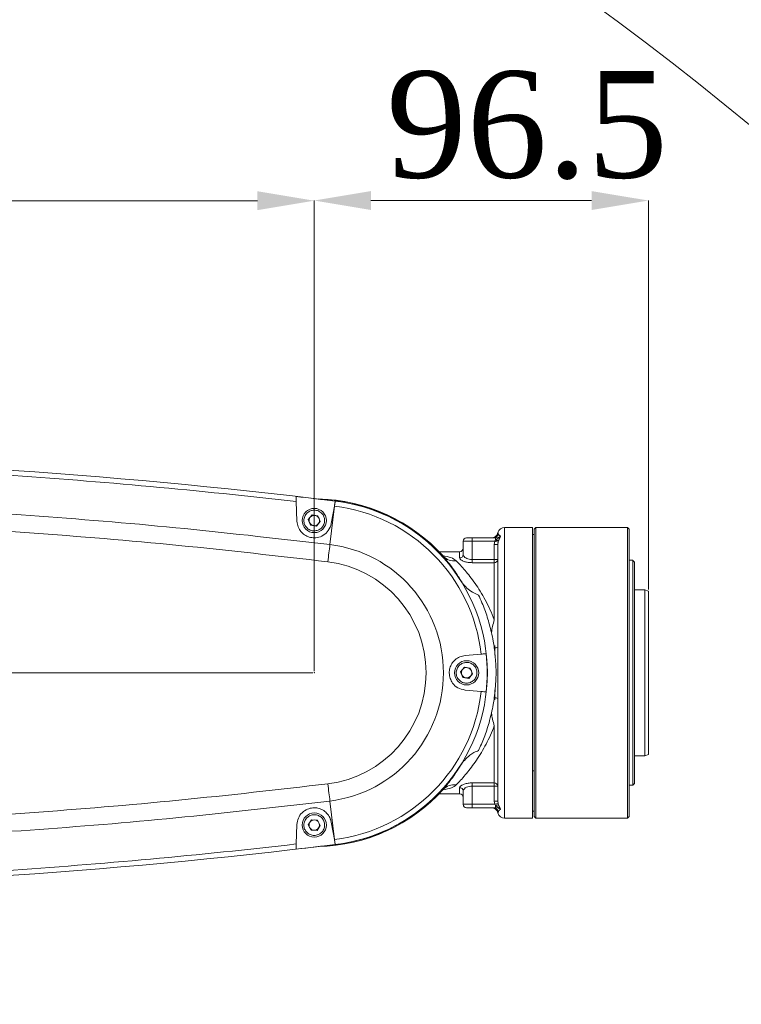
# Model space of a CAD drawing. Header units: millimetres. Extents: x 739 to 2419, y 424 to 1092.
# Tile 38 of 59: x 1907 to 1938, y 974 to 1016. Entities that reach past the tile are written whole.
import ezdxf

# ---------------------------------------------------------------- set-up
doc = ezdxf.new("R2010")
doc.units = ezdxf.units.MM
doc.header["$PDSIZE"] = -1
doc.layers.add('5', color=7, linetype='Continuous', lineweight=35)
doc.styles.add('SLDTEXTSTYLE0', font='TXT', dxfattribs={"width": 0.7})
doc.styles.get("Standard").update_dxf_attribs({"font": 'times.ttf'})
doc.dimstyles.new('SLDDIMSTYLE3', dxfattribs={"dimtxt": 3.5, "dimasz": 2.4, "dimexe": 0, "dimexo": 0.0625, "dimgap": 0.875, "dimtad": 2, "dimlfac": 2, "dimrnd": 1e-09, "dimzin": 12, "dimdsep": 46, "dimtxsty": 'SLDTEXTSTYLE0', "dimsah": 1, "dimcen": 0.09, "dimadec": 0, "dimazin": 3, "dimtfac": 1, "dimtdec": 3, "dimtofl": 0, "dimtmove": 0, "dimatfit": 3, "dimfxl": 1, "dimfrac": 2, "dimtolj": 1, "dimtzin": 12, "dimlwd": 5, "dimlwe": 5, "dimarcsym": 0})

# ---------------------------------------------------------------- blocks, each defined once
blk = doc.blocks.new('*D100')
at = {"layer": '5', "color": 0, "lineweight": 5}
for p, q in [((1854.648, 1041.255), (2005.843, 1041.255)), ((2005.843, 1038.855), (2005.843, 842.706)), ((1863.424, 840.306), (2005.843, 840.306))]:
    blk.add_line(p, q, dxfattribs=at)
at = {"layer": '5', "color": 0}
for points in [[(2006.243, 1038.855), (2005.443, 1038.855), (2005.843, 1041.255)], [(2005.443, 842.706), (2006.243, 842.706), (2005.843, 840.306)]]:
    blk.add_solid(points, dxfattribs=at)
at = {"layer": 'Defpoints', "color": 0}
for p in [(1854.585, 1041.255), (1863.361, 840.306), (2005.843, 840.306)]:
    blk.add_point(p, dxfattribs=at)
at = {"layer": '5', "color": 0, "lineweight": 5, "insert": (2000.377, 940.78), "char_height": 4.5, "attachment_point": 2, "rotation": 90}
blk.add_mtext('\\A1;1374', dxfattribs=at)
blk = doc.blocks.new('*D105')
at = {"layer": '5', "color": 0, "lineweight": 5}
for p, q in [((1919.604, 988.018), (1800.043, 988.018)), ((1800.043, 977.256), (1800.043, 985.618)), ((1854.523, 974.856), (1800.043, 974.856))]:
    blk.add_line(p, q, dxfattribs=at)
at = {"layer": '5', "color": 0}
for points in [[(1800.443, 985.618), (1799.643, 985.618), (1800.043, 988.018)], [(1799.643, 977.256), (1800.443, 977.256), (1800.043, 974.856)]]:
    blk.add_solid(points, dxfattribs=at)
at = {"layer": 'Defpoints', "color": 0}
for p in [(1800.043, 988.018), (1919.667, 988.018), (1854.585, 974.856)]:
    blk.add_point(p, dxfattribs=at)
at = {"layer": '5', "color": 0, "lineweight": 5, "insert": (1796.872, 981.437), "char_height": 4.5, "attachment_point": 5, "rotation": 90}
blk.add_mtext('\\A1;90', dxfattribs=at)
blk = doc.blocks.new('*D106')
at = {"layer": '5', "color": 0, "lineweight": 5}
for p, q in [((1854.608, 974.89), (1854.608, 1007.968)), ((1857.008, 1007.968), (1917.267, 1007.968)), ((1919.667, 988.081), (1919.667, 1007.968))]:
    blk.add_line(p, q, dxfattribs=at)
at = {"layer": '5', "color": 0}
for points in [[(1857.008, 1008.368), (1857.008, 1007.568), (1854.608, 1007.968)], [(1917.267, 1007.568), (1917.267, 1008.368), (1919.667, 1007.968)]]:
    blk.add_solid(points, dxfattribs=at)
at = {"layer": 'Defpoints', "color": 0}
for p in [(1919.667, 1007.968), (1919.667, 988.018), (1854.608, 974.827)]:
    blk.add_point(p, dxfattribs=at)
at = {"layer": '5', "color": 0, "lineweight": 5, "insert": (1887.137, 1011.132), "char_height": 4.5, "attachment_point": 5}
blk.add_mtext('\\A1;445', dxfattribs=at)
blk = doc.blocks.new('*D107')
at = {"layer": '5', "color": 0, "lineweight": 5}
for p, q in [((1919.664, 988.109), (1919.664, 1007.975)), ((1931.38, 1007.975), (1922.064, 1007.975)), ((1933.78, 991.538), (1933.78, 1007.975))]:
    blk.add_line(p, q, dxfattribs=at)
at = {"layer": '5', "color": 0}
for points in [[(1922.064, 1008.375), (1922.064, 1007.575), (1919.664, 1007.975)], [(1931.38, 1007.575), (1931.38, 1008.375), (1933.78, 1007.975)]]:
    blk.add_solid(points, dxfattribs=at)
at = {"layer": 'Defpoints', "color": 0}
for p in [(1919.664, 1007.975), (1933.78, 991.475), (1919.664, 988.046)]:
    blk.add_point(p, dxfattribs=at)
at = {"layer": '5', "color": 0, "lineweight": 5, "insert": (1928.658, 1011.145), "char_height": 4.5, "attachment_point": 5}
blk.add_mtext('\\A1;96.5', dxfattribs=at)

msp = doc.modelspace()

# ---------------------------------------------------------------- linework, layer by layer
at = {"color": 7, "linetype": 'Continuous', "lineweight": 5}
for p, q in [((1918.935723, 994.427964), (1918.906939, 995.252239)), ((1920.528339, 995.05906), (1920.554993, 995.27681)), ((1920.329687, 993.436172), (1920.528339, 995.05906)), ((1920.516102, 995.060558), (1920.386668, 994.326504)), ((1919.57319, 994.688974), (1919.415919, 994.490396)), ((1919.415919, 994.490396), (1919.509257, 994.254907)), ((1919.823799, 994.652062), (1919.57319, 994.688974)), ((1919.759866, 994.217995), (1919.917136, 994.416573)), ((1919.917136, 994.416573), (1919.823799, 994.652062)), ((1919.509257, 994.254907), (1919.759866, 994.217995)), ((1927.932462, 994.160985), (1927.710278, 994.160985)), ((1928.880278, 994.157066), (1928.149028, 994.157066)), ((1928.880278, 994.157066), (1928.880278, 981.875985)), ((1929.026528, 994.160985), (1928.953403, 994.08786)), ((1928.953403, 981.94911), (1928.953403, 994.08786)), ((1931.878403, 994.160985), (1929.026528, 994.160985)), ((1929.026528, 994.160985), (1929.026528, 981.875985)), ((1932.902153, 994.157066), (1932.097778, 994.157066)), ((1932.902153, 981.875985), (1932.902153, 994.157066)), ((1932.971314, 994.08786), (1932.902153, 994.157066)), ((1932.975278, 994.08786), (1932.971314, 994.08786)), ((1932.975278, 994.08786), (1932.975278, 981.94911)), ((1926.332211, 993.575985), (1925.955278, 993.575985)), ((1925.955278, 993.011423), (1925.955278, 993.575985)), ((1926.101528, 993.722235), (1926.332211, 993.722235)), ((1926.332211, 993.575985), (1926.332211, 993.722235)), ((1926.332211, 993.722235), (1927.325273, 993.722235)), ((1927.289654, 993.575985), (1926.332211, 993.575985)), ((1926.332211, 992.804682), (1926.332211, 993.575985)), ((1927.271528, 993.44158), (1927.289654, 993.575985)), ((1927.289654, 993.575985), (1927.325273, 993.625254)), ((1927.289654, 993.575985), (1927.429862, 993.537287)), ((1927.325273, 993.625254), (1927.325273, 993.722235)), ((1927.453608, 993.609066), (1927.429862, 993.537287)), ((1928.953403, 993.868485), (1928.880278, 993.868485)), ((1925.809028, 993.137235), (1924.937269, 993.137235)), ((1927.271528, 993.44158), (1927.417778, 993.44158)), ((1927.271528, 992.804682), (1927.271528, 993.44158)), ((1927.429862, 993.537287), (1927.417778, 993.44158)), ((1927.417778, 982.59539), (1927.417778, 993.44158)), ((1926.332211, 992.804682), (1926.332211, 992.671732)), ((1926.332211, 992.804682), (1927.271528, 992.804682)), ((1927.271528, 992.804682), (1927.417778, 992.804682)), ((1927.271528, 992.804682), (1927.271528, 992.671732)), ((1933.121528, 992.77161), (1932.975278, 992.77161)), ((1933.121528, 992.766544), (1933.121528, 992.77161)), ((1933.121528, 983.26536), (1933.121528, 992.766544)), ((1933.121528, 992.766544), (1933.194653, 992.69334)), ((1927.271528, 992.671732), (1926.332211, 992.671732)), ((1927.271528, 990.260895), (1927.271528, 992.671732)), ((1933.194653, 992.69334), (1933.194653, 983.338485)), ((1933.633403, 991.528485), (1933.194653, 991.528485)), ((1933.779653, 991.475254), (1933.633403, 991.528485)), ((1933.633403, 990.500429), (1933.633403, 991.528485)), ((1933.779653, 991.475254), (1933.779653, 990.46279)), ((1933.633403, 984.508485), (1933.633403, 990.500429)), ((1933.779653, 990.46279), (1933.779653, 984.561715)), ((1927.300778, 989.178648), (1927.300778, 988.770245)), ((1926.037795, 988.746952), (1926.71577, 988.806267)), ((1926.00819, 988.253974), (1925.850919, 988.055396)), ((1926.258799, 988.217062), (1926.00819, 988.253974)), ((1926.352136, 987.981573), (1926.258799, 988.217062)), ((1925.850919, 988.055396), (1925.944257, 987.819907)), ((1925.944257, 987.819907), (1926.194866, 987.782995)), ((1926.194866, 987.782995), (1926.352136, 987.981573)), ((1926.71577, 987.230702), (1926.037795, 987.290017)), ((1927.300778, 987.296798), (1927.300778, 986.878442)), ((1927.271528, 983.365237), (1927.271528, 985.776074)), ((1933.194653, 984.508485), (1933.633403, 984.508485)), ((1933.633403, 984.508485), (1933.779653, 984.561715)), ((1926.332211, 983.365237), (1927.271528, 983.365237)), ((1926.332211, 983.365237), (1926.332211, 983.232287)), ((1927.271528, 983.232287), (1926.332211, 983.232287)), ((1926.332211, 983.232287), (1926.332211, 982.460985)), ((1927.271528, 983.365237), (1927.271528, 983.232287)), ((1927.417778, 983.232287), (1927.271528, 983.232287)), ((1927.271528, 982.59539), (1927.271528, 983.232287)), ((1932.975278, 983.26536), (1933.121528, 983.26536)), ((1933.121528, 983.26536), (1933.194653, 983.338485)), ((1924.937269, 982.899735), (1925.809028, 982.899735)), ((1925.955278, 983.025547), (1925.955278, 982.460985)), ((1920.329687, 982.600797), (1920.528339, 980.977909)), ((1925.955278, 982.460985), (1926.332211, 982.460985)), ((1926.332211, 982.314735), (1926.101528, 982.314735)), ((1926.332211, 982.460985), (1927.289654, 982.460985)), ((1926.332211, 982.314735), (1926.332211, 982.460985)), ((1927.325273, 982.314735), (1926.332211, 982.314735)), ((1927.289654, 982.460985), (1927.271528, 982.59539)), ((1927.417778, 982.59539), (1927.271528, 982.59539)), ((1927.429862, 982.499682), (1927.289654, 982.460985)), ((1927.325273, 982.411715), (1927.289654, 982.460985)), ((1927.325273, 982.314735), (1927.325273, 982.411715)), ((1927.417778, 982.59539), (1927.429862, 982.499682)), ((1927.429862, 982.499682), (1927.453608, 982.427903)), ((1928.880278, 982.168485), (1928.953403, 982.168485)), ((1928.953403, 981.94911), (1929.026528, 981.875985)), ((1932.902153, 981.875985), (1932.975278, 981.94911)), ((1918.906939, 980.78473), (1918.935723, 981.609005)), ((1919.549548, 981.808169), (1919.413456, 981.594519)), ((1919.413456, 981.594519), (1919.530435, 981.369835)), ((1919.80262, 981.797134), (1919.549548, 981.808169)), ((1919.783507, 981.358801), (1919.9196, 981.57245)), ((1919.9196, 981.57245), (1919.80262, 981.797134)), ((1920.386668, 981.710465), (1920.516102, 980.976412)), ((1927.710278, 981.875985), (1928.880278, 981.875985)), ((1929.026528, 981.875985), (1932.902153, 981.875985)), ((1919.530435, 981.369835), (1919.783507, 981.358801)), ((1920.528339, 980.977909), (1920.554993, 980.760159))]:
    msp.add_line(p, q, dxfattribs=at)
at = {"color": 8, "linetype": 'Continuous', "lineweight": 5}
for p, q in [((1927.710278, 994.160985), (1927.710278, 981.875985)), ((1925.809028, 992.87273), (1925.809028, 993.137235)), ((1928.953403, 983.88191), (1928.880278, 983.88191)), ((1925.809028, 982.899735), (1925.809028, 983.164239))]:
    msp.add_line(p, q, dxfattribs=at)
at = {"color": 7, "linetype": 'Continuous', "lineweight": 5, "flags": 128}
for points in [[(1920.528339, 995.05906), (1920.526809, 995.059247), (1920.52528, 995.059435), (1920.52375, 995.059622), (1920.52222, 995.059809), (1920.520691, 995.059996), (1920.519161, 995.060183), (1920.517631, 995.060371), (1920.516102, 995.060558)], [(1920.516102, 980.976412), (1920.517631, 980.976599), (1920.519161, 980.976786), (1920.520691, 980.976973), (1920.52222, 980.97716), (1920.52375, 980.977347), (1920.52528, 980.977535), (1920.526809, 980.977722), (1920.528339, 980.977909)]]:
    msp.add_lwpolyline(points, dxfattribs=at)
at = {"color": 7, "linetype": 'Continuous', "lineweight": 5}
for centre in [(1919.666528, 994.453485), (1926.101528, 988.018485), (1919.666528, 981.583485)]:
    msp.add_circle(centre, 0.511875, dxfattribs=at)
at = {"lineweight": 5}
msp.add_arc((1854.585278, 910.505985), 130.74895, 315, 195, dxfattribs=at)
at = {"color": 7, "linetype": 'Continuous', "lineweight": 5}
for centre, radius, start, end in [((1889.685278, 743.086297), 254.072813, 83.02135019, 89.59224332), ((1889.685278, 743.086297), 253.853438, 83.38989578, 86.18560342), ((1889.685278, 743.086297), 254.069045, 83.021564, 83.39725789), ((1919.666528, 988.018485), 7.347266, 42.2271677, 88.2806827), ((1919.666528, 988.018485), 7.316699, 32.3348964, 83.0340106), ((1919.666528, 988.018485), 7.3125, 276.9786498, 83.0213502), ((1919.666528, 988.018485), 7.093125, 6.3765865, 83.0213502), ((1919.666528, 994.453485), 0.219375, 141.621248, 201.621248), ((1919.666528, 994.453485), 0.219375, 81.621248, 141.621248), ((1919.666528, 994.453485), 0.219375, 21.621248, 81.621248), ((1919.666528, 994.453485), 0.219375, 321.621248, 21.621248), ((1919.666528, 994.453485), 0.219375, 201.621248, 261.621248), ((1919.666528, 994.453485), 0.219375, 261.621248, 321.621248), ((1927.710278, 993.868485), 0.2925, 90, 165.5060111), ((1926.101528, 993.575985), 0.14625, 90, 180), ((1927.143854, 994.014735), 0.2925, 269.9998283, 345.495414), ((1927.199283, 994.012429), 0.290195, 270.0810457, 331.78032), ((1927.410052, 993.780559), 0.176938, 241.3706588, 284.2508346), ((1919.666528, 988.018485), 5.458124, 276.9786498, 83.0213502), ((1925.809028, 993.283485), 0.14625, 270, 0), ((1925.571516, 993.376527), 0.626594, 223.7531676, 278.2559134), ((1925.812709, 993.015304), 0.142622, 268.5210553, 358.4404492), ((1927.277875, 992.811665), 0.140076, 267.4027155, 357.142682), ((1919.666528, 988.018485), 4.726874, 276.9786498, 83.0213502), ((1927.306531, 989.27533), 0.202734, 260.0577694, 303.2802662), ((1919.666528, 988.018485), 7.308732, 353.6640302, 6.3359698), ((1926.101528, 988.018485), 0.219375, 141.621248, 201.621248), ((1926.101528, 988.018485), 0.219375, 81.621248, 141.621248), ((1926.101528, 988.018485), 0.219375, 21.621248, 81.621248), ((1926.101528, 988.018485), 0.219375, 201.621248, 261.621248), ((1926.101528, 988.018485), 0.219375, 261.621248, 321.621248), ((1926.101528, 988.018485), 0.219375, 321.621248, 21.621248), ((1919.666528, 988.018485), 7.093125, 276.9786498, 353.6234135), ((1927.306531, 986.76164), 0.202734, 56.7197338, 99.9422306), ((1919.666528, 988.018485), 7.316699, 276.9687215, 327.6651036), ((1925.571516, 982.660443), 0.626594, 81.7440866, 136.2468324), ((1925.812709, 983.021665), 0.142622, 1.5595508, 91.4789447), ((1927.277875, 983.225305), 0.140076, 2.857318, 92.5972845), ((1919.666528, 988.018485), 7.347266, 271.3203542, 317.8179763), ((1925.809028, 982.753485), 0.14625, 0, 90), ((1926.101528, 982.460985), 0.14625, 180, 270), ((1927.143854, 982.022235), 0.2925, 14.4856088, 90.0001717), ((1927.199283, 982.02454), 0.290195, 28.21968, 89.9189543), ((1927.410052, 982.25641), 0.176938, 75.7491654, 118.6293412), ((1927.710278, 982.168485), 0.2925, 194.4950337, 270), ((1919.666528, 981.583485), 0.219375, 147.5033187, 207.5033187), ((1919.666528, 981.583485), 0.219375, 207.5033187, 267.5033187), ((1919.666528, 981.583485), 0.219375, 87.5033187, 147.5033187), ((1919.666528, 981.583485), 0.219375, 27.5033187, 87.5033187), ((1919.666528, 981.583485), 0.219375, 327.5033187, 27.5033187), ((1919.666528, 981.583485), 0.219375, 267.5033187, 327.5033187), ((1889.685278, 1232.950672), 254.072813, 270.40775668, 276.97864981), ((1889.685278, 1232.950672), 253.853438, 273.81439658, 276.61010422), ((1889.685278, 1232.950672), 254.069045, 276.60274211, 276.978436)]:
    msp.add_arc(centre, radius, start, end, dxfattribs=at)
at = {"color": 8, "linetype": 'Continuous', "lineweight": 5}
for start, end in [(42.0890802, 88.6742263), (271.3257737, 317.9109198)]:
    msp.add_arc((1919.666528, 988.018485), 7.347199, start, end, dxfattribs=at)
at = {"color": 7, "linetype": 'Continuous', "lineweight": 5}
for points, knots in [([(1883.395812, 995.226274), (1885.45167, 995.263047), (1889.563388, 995.336592), (1895.732021, 995.255441), (1901.896862, 995.035063), (1908.05412, 994.658217), (1914.201688, 994.142429), (1918.287021, 993.671591), (1920.329687, 993.436172)], [0, 0, 0, 0, 0.166666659, 0.333333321, 0.499999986, 0.666666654, 0.833333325, 1, 1, 1, 1]), ([(1918.899329, 995.470169), (1918.899725, 995.458817), (1918.900518, 995.436114), (1918.903418, 995.353072), (1918.905886, 995.282386), (1918.906939, 995.252239)], [0, 0, 0, 0, 0.364530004, 0.728971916, 1, 1, 1, 1]), ([(1920.516102, 995.060558), (1920.523082, 995.100144), (1920.537042, 995.179317), (1920.549362, 995.249188), (1920.552348, 995.26612), (1920.553594, 995.273186)], [0, 0, 0, 0, 0.368149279, 0.736313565, 1, 1, 1, 1]), ([(1919.828194, 994.045605), (1919.774734, 994.030755), (1919.6922, 994.007828), (1919.576989, 994.020922), (1919.491297, 994.047936), (1919.412512, 994.091813), (1919.325663, 994.167374), (1919.248749, 994.287895), (1919.222215, 994.428356), (1919.233706, 994.542899), (1919.261022, 994.628815), (1919.304943, 994.707226), (1919.379892, 994.795703), (1919.455745, 994.835557), (1919.504862, 994.861364)], [0, 0, 0, 0, 0.119721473, 0.184832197, 0.249999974, 0.315110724, 0.380278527, 0.5, 0.619721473, 0.684832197, 0.749999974, 0.815110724, 0.880278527, 1, 1, 1, 1]), ([(1919.504862, 994.861364), (1919.558322, 994.876215), (1919.640856, 994.899141), (1919.756067, 994.886047), (1919.841758, 994.859033), (1919.920543, 994.815157), (1920.007393, 994.739595), (1920.084307, 994.619075), (1920.11084, 994.478613), (1920.09935, 994.36407), (1920.072033, 994.278155), (1920.028113, 994.199744), (1919.953163, 994.111267), (1919.877311, 994.071412), (1919.828194, 994.045605)], [0, 0, 0, 0, 0.119721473, 0.184832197, 0.249999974, 0.315110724, 0.380278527, 0.5, 0.619721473, 0.684832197, 0.749999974, 0.815110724, 0.880278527, 1, 1, 1, 1]), ([(1920.240841, 992.71034), (1918.144418, 992.951512), (1913.951545, 993.43386), (1907.640282, 993.956078), (1901.317596, 994.331471), (1894.987221, 994.541827), (1888.654556, 994.604986), (1884.43492, 994.512153), (1882.3251, 994.465736)], [0, 0, 0, 0, 0.166627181, 0.333256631, 0.499994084, 0.666733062, 0.83336635, 1, 1, 1, 1]), ([(1920.386668, 994.326504), (1920.354287, 994.22197), (1920.294293, 994.028298), (1920.068252, 993.821391), (1919.812982, 993.721379), (1919.563961, 993.717332), (1919.348087, 993.783611), (1919.16686, 993.905067), (1919.025507, 994.078513), (1918.950658, 994.261855), (1918.939753, 994.383145), (1918.935723, 994.427964)], [0, 0, 0, 0, 0.162678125, 0.301394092, 0.422956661, 0.526512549, 0.62053072, 0.714861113, 0.817081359, 0.932406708, 1, 1, 1, 1]), ([(1928.149028, 994.157066), (1928.124382, 994.157155), (1928.075091, 994.157332), (1928.009242, 994.158578), (1927.960099, 994.159926), (1927.932234, 994.160891), (1927.932398, 994.160887), (1927.932462, 994.160885)], [0, 0, 0, 0, 0.2147445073, 0.4294856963, 0.6443129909, 0.8591963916, 1, 1, 1, 1]), ([(1932.097778, 994.157066), (1932.073124, 994.157155), (1932.023815, 994.157333), (1931.958092, 994.158574), (1931.908472, 994.159939), (1931.882155, 994.16085), (1931.879469, 994.160946), (1931.878403, 994.160985)], [0, 0, 0, 0, 0.21460061, 0.429197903, 0.643881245, 0.858620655, 1, 1, 1, 1]), ([(1927.199693, 993.722235), (1927.179838, 993.722235), (1927.14507, 993.722235), (1927.144219, 993.722235), (1927.143854, 993.722235)], [0, 0, 0, 0, 0.571091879, 1, 1, 1, 1]), ([(1927.325273, 993.625254), (1927.325847, 993.62583), (1927.34955, 993.649615), (1927.383199, 993.672858), (1927.447706, 993.716363), (1927.494501, 993.748799), (1927.531668, 993.781467), (1927.539752, 993.788982), (1927.540051, 993.78926)], [0, 0, 0, 0, 0.008736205, 0.360692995, 0.448676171, 0.877001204, 0.995442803, 1, 1, 1, 1]), ([(1927.325273, 993.722235), (1927.365143, 993.725624), (1927.441934, 993.732151), (1927.508194, 993.770717), (1927.540051, 993.78926)], [0, 0, 0, 0, 0.51920228, 1, 1, 1, 1]), ([(1927.540051, 993.78926), (1927.539941, 993.789054), (1927.537334, 993.784161), (1927.524734, 993.760347), (1927.50881, 993.729597), (1927.482825, 993.676748), (1927.466746, 993.642413), (1927.453947, 993.609926), (1927.453608, 993.609066)], [0, 0, 0, 0, 0.004438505, 0.1052249, 0.501853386, 0.591394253, 0.989186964, 1, 1, 1, 1]), ([(1927.454985, 993.87521), (1927.463982, 993.860196), (1927.479032, 993.83508), (1927.522549, 993.802403), (1927.540051, 993.78926)], [0, 0, 0, 0, 0.597802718, 1, 1, 1, 1]), ([(1925.169598, 992.899863), (1925.170518, 992.899438), (1925.173394, 992.89811), (1925.146494, 992.913396), (1925.120406, 992.944129), (1925.110826, 992.955415)], [0, 0, 0, 0, 0.229409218, 0.717013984, 1, 1, 1, 1]), ([(1925.848672, 991.931946), (1925.847229, 991.934316), (1925.717625, 992.147183), (1925.450246, 992.538742), (1925.230339, 992.807184), (1925.118911, 992.943204)], [0, 0, 0, 0, 0.005522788, 0.496096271, 1, 1, 1, 1]), ([(1925.661491, 992.756426), (1925.782684, 992.627608), (1926.028732, 992.366078), (1926.467712, 991.806667), (1926.826508, 991.233016), (1927.094527, 990.703801), (1927.212532, 990.408519), (1927.271528, 990.260895)], [0, 0, 0, 0, 0.239817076, 0.48688242, 0.739155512, 0.86959377, 1, 1, 1, 1]), ([(1926.332211, 992.671732), (1926.277113, 992.674019), (1926.167319, 992.678575), (1926.019164, 992.712893), (1925.900121, 992.761714), (1925.82296, 992.818668), (1925.813444, 992.855595), (1925.809028, 992.87273)], [0, 0, 0, 0, 0.196890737, 0.39234704, 0.594568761, 0.81186095, 1, 1, 1, 1]), ([(1925.955278, 993.011423), (1925.95846, 992.993805), (1925.9653, 992.955937), (1926.020221, 992.897811), (1926.105352, 992.847638), (1926.212126, 992.811906), (1926.292365, 992.807079), (1926.332211, 992.804682)], [0, 0, 0, 0, 0.193830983, 0.416614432, 0.619941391, 0.81126561, 1, 1, 1, 1]), ([(1926.606264, 991.303857), (1926.492071, 991.354295), (1926.211328, 991.478297), (1925.978962, 991.733969), (1925.864141, 991.908441), (1925.848672, 991.931946)], [0, 0, 0, 0, 0.372358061, 0.915442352, 1, 1, 1, 1]), ([(1927.153172, 989.722529), (1927.096984, 989.942023), (1926.983372, 990.385845), (1926.788069, 990.904972), (1926.655688, 991.195418), (1926.606264, 991.303857)], [0, 0, 0, 0, 0.3800918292, 0.7685571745, 1, 1, 1, 1]), ([(1927.271528, 990.260895), (1927.271055, 990.259199), (1927.244311, 990.163242), (1927.195011, 989.985503), (1927.166633, 989.807141), (1927.153172, 989.722529)], [0, 0, 0, 0, 0.00936938, 0.530066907, 1, 1, 1, 1]), ([(1927.271528, 989.075641), (1927.257561, 989.169796), (1927.225645, 989.384945), (1927.179258, 989.601017), (1927.153172, 989.722529)], [0, 0, 0, 0, 0.437626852, 1, 1, 1, 1]), ([(1927.271528, 986.961329), (1927.300016, 987.22394), (1927.351911, 987.702329), (1927.345607, 988.419323), (1927.29642, 988.855102), (1927.271528, 989.075641)], [0, 0, 0, 0, 0.375437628, 0.683921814, 1, 1, 1, 1]), ([(1926.037795, 987.290017), (1925.931214, 987.313063), (1925.732642, 987.356), (1925.518259, 987.552786), (1925.397951, 987.777859), (1925.35873, 988.005039), (1925.38946, 988.224159), (1925.47697, 988.41783), (1925.619973, 988.583172), (1925.812132, 988.706577), (1925.962644, 988.733506), (1926.037795, 988.746952)], [0, 0, 0, 0, 0.159474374, 0.297118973, 0.396868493, 0.497025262, 0.587341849, 0.676726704, 0.774762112, 0.887537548, 1, 1, 1, 1]), ([(1926.930618, 988.825064), (1926.919334, 988.824077), (1926.896766, 988.822102), (1926.814492, 988.814904), (1926.744862, 988.808812), (1926.71577, 988.806267)], [0, 0, 0, 0, 0.3679716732, 0.7359412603, 1, 1, 1, 1]), ([(1926.263194, 987.610605), (1926.209734, 987.595755), (1926.1272, 987.572828), (1926.011989, 987.585922), (1925.926297, 987.612936), (1925.847512, 987.656813), (1925.760663, 987.732374), (1925.683749, 987.852895), (1925.657215, 987.993356), (1925.668706, 988.107899), (1925.696022, 988.193815), (1925.739943, 988.272226), (1925.814892, 988.360703), (1925.890745, 988.400557), (1925.939862, 988.426364)], [0, 0, 0, 0, 0.119721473, 0.184832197, 0.249999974, 0.315110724, 0.380278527, 0.5, 0.619721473, 0.684832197, 0.749999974, 0.815110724, 0.880278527, 1, 1, 1, 1]), ([(1925.939862, 988.426364), (1925.993322, 988.441215), (1926.075856, 988.464141), (1926.191067, 988.451047), (1926.276758, 988.424033), (1926.355543, 988.380157), (1926.442393, 988.304595), (1926.519307, 988.184075), (1926.54584, 988.043613), (1926.53435, 987.92907), (1926.507033, 987.843155), (1926.463113, 987.764744), (1926.388163, 987.676267), (1926.312311, 987.636412), (1926.263194, 987.610605)], [0, 0, 0, 0, 0.119721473, 0.184832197, 0.249999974, 0.315110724, 0.380278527, 0.5, 0.619721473, 0.684832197, 0.749999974, 0.815110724, 0.880278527, 1, 1, 1, 1]), ([(1926.71577, 987.230702), (1926.755775, 987.227202), (1926.835785, 987.220202), (1926.906369, 987.214027), (1926.923475, 987.21253), (1926.930618, 987.211905)], [0, 0, 0, 0, 0.368074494, 0.736152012, 1, 1, 1, 1]), ([(1927.271528, 986.961329), (1927.257561, 986.867174), (1927.225645, 986.652024), (1927.179258, 986.435953), (1927.153172, 986.31444)], [0, 0, 0, 0, 0.437626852, 1, 1, 1, 1]), ([(1926.606264, 984.733113), (1926.686748, 984.91335), (1926.849181, 985.277102), (1927.031191, 985.817891), (1927.119796, 986.178576), (1927.153172, 986.31444)], [0, 0, 0, 0, 0.379724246, 0.766352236, 1, 1, 1, 1]), ([(1927.153172, 986.31444), (1927.166633, 986.229829), (1927.195011, 986.051466), (1927.244311, 985.873727), (1927.271055, 985.77777), (1927.271528, 985.776074)], [0, 0, 0, 0, 0.469933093, 0.99063062, 1, 1, 1, 1]), ([(1927.271528, 985.776074), (1927.259594, 985.744712), (1927.143181, 985.438782), (1926.882629, 984.891539), (1926.466794, 984.230602), (1926.110105, 983.774791), (1925.841544, 983.469543), (1925.721503, 983.343537), (1925.661491, 983.280543)], [0, 0, 0, 0, 0.0273038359, 0.2663479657, 0.5128916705, 0.7530014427, 0.8765188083, 1, 1, 1, 1]), ([(1925.848672, 984.105023), (1925.903713, 984.183364), (1926.015422, 984.342362), (1926.210267, 984.521279), (1926.407545, 984.65826), (1926.539345, 984.707906), (1926.606264, 984.733113)], [0, 0, 0, 0, 0.285814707, 0.580081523, 0.786796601, 1, 1, 1, 1]), ([(1925.118911, 983.093766), (1925.227995, 983.224994), (1925.449297, 983.491221), (1925.714296, 983.8985), (1925.848672, 984.105023)], [0, 0, 0, 0, 0.492920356, 1, 1, 1, 1]), ([(1882.3251, 981.571233), (1884.434905, 981.524817), (1888.654526, 981.431984), (1894.987191, 981.495145), (1901.317566, 981.705497), (1907.640251, 982.080886), (1913.951514, 982.603105), (1918.144403, 983.085455), (1920.240841, 983.326629)], [0, 0, 0, 0, 0.166632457, 0.333265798, 0.500005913, 0.666742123, 0.833371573, 1, 1, 1, 1]), ([(1925.809028, 983.164239), (1925.815549, 983.185249), (1925.828629, 983.227393), (1925.929018, 983.290988), (1926.074527, 983.340544), (1926.219902, 983.362976), (1926.306289, 983.364715), (1926.332211, 983.365237)], [0, 0, 0, 0, 0.2290277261, 0.459420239, 0.6898553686, 0.9069379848, 1, 1, 1, 1]), ([(1926.332211, 983.232287), (1926.313516, 983.231749), (1926.250703, 983.22994), (1926.144664, 983.206265), (1926.040619, 983.155108), (1925.969321, 983.090259), (1925.959962, 983.047134), (1925.955278, 983.025547)], [0, 0, 0, 0, 0.088981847, 0.298972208, 0.528597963, 0.764028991, 1, 1, 1, 1]), ([(1925.11517, 983.089402), (1925.115267, 983.089536), (1925.132524, 983.113421), (1925.164558, 983.132523), (1925.170721, 983.137079), (1925.173624, 983.139225)], [0, 0, 0, 0, 0.0029745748, 0.530306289, 1, 1, 1, 1]), ([(1920.329687, 982.600797), (1918.287021, 982.365378), (1914.201688, 981.89454), (1908.05412, 981.378753), (1901.896862, 981.001906), (1895.732021, 980.781528), (1889.563388, 980.700377), (1885.45167, 980.773923), (1883.395812, 980.810695)], [0, 0, 0, 0, 0.166666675, 0.333333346, 0.500000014, 0.666666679, 0.833333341, 1, 1, 1, 1]), ([(1918.935723, 981.609005), (1918.948419, 981.698894), (1918.973859, 981.879022), (1919.135993, 982.111451), (1919.360157, 982.264169), (1919.600812, 982.323751), (1919.825539, 982.307929), (1920.029558, 982.230556), (1920.206547, 982.093215), (1920.334278, 981.913144), (1920.370117, 981.774495), (1920.386668, 981.710465)], [0, 0, 0, 0, 0.134930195, 0.270384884, 0.391021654, 0.494046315, 0.587894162, 0.682343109, 0.784888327, 0.900659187, 1, 1, 1, 1]), ([(1927.540051, 982.247709), (1927.539752, 982.247988), (1927.503538, 982.281655), (1927.434405, 982.330864), (1927.358781, 982.379185), (1927.328868, 982.408225), (1927.325273, 982.411715)], [0, 0, 0, 0, 0.004557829, 0.551079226, 0.94605195, 1, 1, 1, 1]), ([(1927.540051, 982.247709), (1927.508194, 982.266252), (1927.441934, 982.304818), (1927.365143, 982.311346), (1927.325273, 982.314735)], [0, 0, 0, 0, 0.48079772, 1, 1, 1, 1]), ([(1927.453608, 982.427903), (1927.455686, 982.422716), (1927.471358, 982.383585), (1927.494999, 982.334947), (1927.517305, 982.291025), (1927.530331, 982.266047), (1927.536736, 982.253931), (1927.539941, 982.247916), (1927.540051, 982.247709)], [0, 0, 0, 0, 0.066021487, 0.498035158, 0.745894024, 0.87065372, 0.995562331, 1, 1, 1, 1]), ([(1919.869143, 981.19432), (1919.817486, 981.17407), (1919.737736, 981.142805), (1919.62179, 981.144023), (1919.533781, 981.162114), (1919.450914, 981.197685), (1919.356779, 981.263949), (1919.267918, 981.375952), (1919.22713, 981.512955), (1919.226821, 981.628072), (1919.245189, 981.716335), (1919.280843, 981.798834), (1919.34633, 981.894526), (1919.417699, 981.941944), (1919.463913, 981.972649)], [0, 0, 0, 0, 0.119721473, 0.184832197, 0.249999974, 0.315110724, 0.380278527, 0.5, 0.619721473, 0.684832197, 0.749999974, 0.815110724, 0.880278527, 1, 1, 1, 1]), ([(1919.463913, 981.972649), (1919.51557, 981.9929), (1919.59532, 982.024164), (1919.711266, 982.022946), (1919.799274, 982.004856), (1919.882141, 981.969284), (1919.976277, 981.903021), (1920.065138, 981.791017), (1920.105926, 981.654014), (1920.106234, 981.538897), (1920.087866, 981.450634), (1920.052213, 981.368135), (1919.986725, 981.272443), (1919.915356, 981.225025), (1919.869143, 981.19432)], [0, 0, 0, 0, 0.119721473, 0.184832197, 0.249999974, 0.315110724, 0.380278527, 0.5, 0.619721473, 0.684832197, 0.749999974, 0.815110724, 0.880278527, 1, 1, 1, 1]), ([(1927.540051, 982.247709), (1927.520827, 982.233034), (1927.478143, 982.200449), (1927.463199, 982.175482), (1927.454985, 982.16176)], [0, 0, 0, 0, 0.450379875, 1, 1, 1, 1]), ([(1918.906939, 980.78473), (1918.905524, 980.744208), (1918.902693, 980.66315), (1918.900187, 980.591393), (1918.899581, 980.574019), (1918.899329, 980.5668)], [0, 0, 0, 0, 0.368822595, 0.737767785, 1, 1, 1, 1]), ([(1920.553594, 980.763784), (1920.551626, 980.774942), (1920.547692, 980.797258), (1920.533341, 980.878641), (1920.52119, 980.947558), (1920.516102, 980.976412)], [0, 0, 0, 0, 0.367623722, 0.735236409, 1, 1, 1, 1])]:
    msp.add_open_spline(points, degree=3, knots=knots, dxfattribs=at)
at = {"color": 8, "linetype": 'Continuous', "lineweight": 5}
for points, knots in [([(1927.427067, 993.941606), (1927.427067, 993.941607), (1927.423703, 993.950271), (1927.429601, 993.928271), (1927.445796, 993.894418), (1927.454985, 993.87521)], [0, 0, 0, 0, 0.0000635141, 0.4326372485, 1, 1, 1, 1]), ([(1925.098311, 992.967885), (1925.219322, 992.944792), (1925.460345, 992.898796), (1925.594628, 992.803751), (1925.661491, 992.756426)], [0, 0, 0, 0, 0.502071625, 1, 1, 1, 1]), ([(1925.661491, 983.280543), (1925.60255, 983.237369), (1925.47097, 983.140988), (1925.228189, 983.094907), (1925.094162, 983.069468)], [0, 0, 0, 0, 0.4479489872, 1, 1, 1, 1]), ([(1927.454985, 982.16176), (1927.452611, 982.157569), (1927.428505, 982.115025), (1927.42775, 982.104687), (1927.427069, 982.095367)], [0, 0, 0, 0, 0.098505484, 1, 1, 1, 1])]:
    msp.add_open_spline(points, degree=3, knots=knots, dxfattribs=at)
at = {"color": 7, "linetype": 'Continuous', "lineweight": 5}
for points in [[(1920.240841, 992.71034), (1920.256432, 992.837713), (1920.287614, 993.09246), (1920.315663, 993.321601), (1920.329687, 993.436172)], [(1920.240841, 983.326629), (1920.256432, 983.199256), (1920.287614, 982.94451), (1920.315663, 982.715368), (1920.329687, 982.600797)]]:
    msp.add_open_spline(points, degree=3, dxfattribs=at)
at = {"layer": '5', "lineweight": 5}
msp.add_point((1919.666528, 988.018485), dxfattribs=at)

# ---------------------------------------------------------------- dimensions: what is measured, and where the dimension line sits
at = {"layer": '5', "color": 3, "lineweight": 5}
dim = msp.add_linear_dim(base=(2005.842638, 840.305985), p1=(1854.585278, 1041.254934), p2=(1863.36128, 840.305985), angle=90, text='1374', dimstyle='SLDDIMSTYLE3', override={"dimtxt": 4.5, "dimgap": 0.875, "dimtad": 1, "dimdec": 0, "dimlfac": 2, "dimpost": '<>', "dimtxsty": 'Standard', "dimse1": 0, "dimse2": 0, "dimsd1": 0, "dimsd2": 0, "dimtofl": 0, "dimtvp": 0.1, "dimfrac": 0}, dxfattribs=at)
dim.commit()
dim.dimension.update_dxf_attribs({"geometry": '*D100', "text_midpoint": (2005.842638, 940.780459), "dimtype": 160})
at = {"layer": '5', "color": 1, "lineweight": 5}
dim = msp.add_linear_dim(base=(1919.666528, 1007.967988), p1=(1854.608331, 974.827365), p2=(1919.666528, 988.018485), text='445', dimstyle='SLDDIMSTYLE3', override={"dimtxt": 4.5, "dimgap": 0.875, "dimtad": 1, "dimjust": 0, "dimdec": 0, "dimlfac": 2, "dimpost": '<>', "dimtxsty": 'Standard', "dimse1": 0, "dimse2": 0, "dimsd1": 0, "dimsd2": 0, "dimtofl": 0, "dimtvp": 0.1, "dimfrac": 0}, dxfattribs=at)
dim.commit()
dim.dimension.update_dxf_attribs({"geometry": '*D106', "text_midpoint": (1887.137429, 1011.131921)})
dim = msp.add_linear_dim(base=(1919.663631, 1007.974759), p1=(1933.779653, 991.475254), p2=(1919.663631, 988.046405), text='96.5', dimstyle='SLDDIMSTYLE3', override={"dimtxt": 4.5, "dimgap": 0.875, "dimtad": 1, "dimdec": 0, "dimlfac": 2, "dimpost": '<>', "dimtxsty": 'Standard', "dimse1": 0, "dimse2": 0, "dimsd1": 0, "dimsd2": 0, "dimtofl": 0, "dimtvp": 0.1, "dimfrac": 0}, dxfattribs=at)
dim.commit()
dim.dimension.update_dxf_attribs({"geometry": '*D107', "text_midpoint": (1928.658045, 1007.974759), "dimtype": 160})
dim = msp.add_linear_dim(base=(1800.04281, 988.018485), p1=(1854.585278, 974.855985), p2=(1919.666528, 988.018485), angle=90, text='90', dimstyle='SLDDIMSTYLE3', override={"dimtxt": 4.5, "dimgap": 0.875, "dimtad": 1, "dimjust": 0, "dimdec": 0, "dimlfac": 2, "dimpost": '<>', "dimtxsty": 'Standard', "dimse1": 0, "dimse2": 0, "dimsd1": 0, "dimsd2": 0, "dimtofl": 0, "dimtvp": 0.1, "dimfrac": 0}, dxfattribs=at)
dim.commit()
dim.dimension.update_dxf_attribs({"geometry": '*D105', "text_midpoint": (1796.872388, 981.437235)})

doc.saveas('drawing.dxf')
